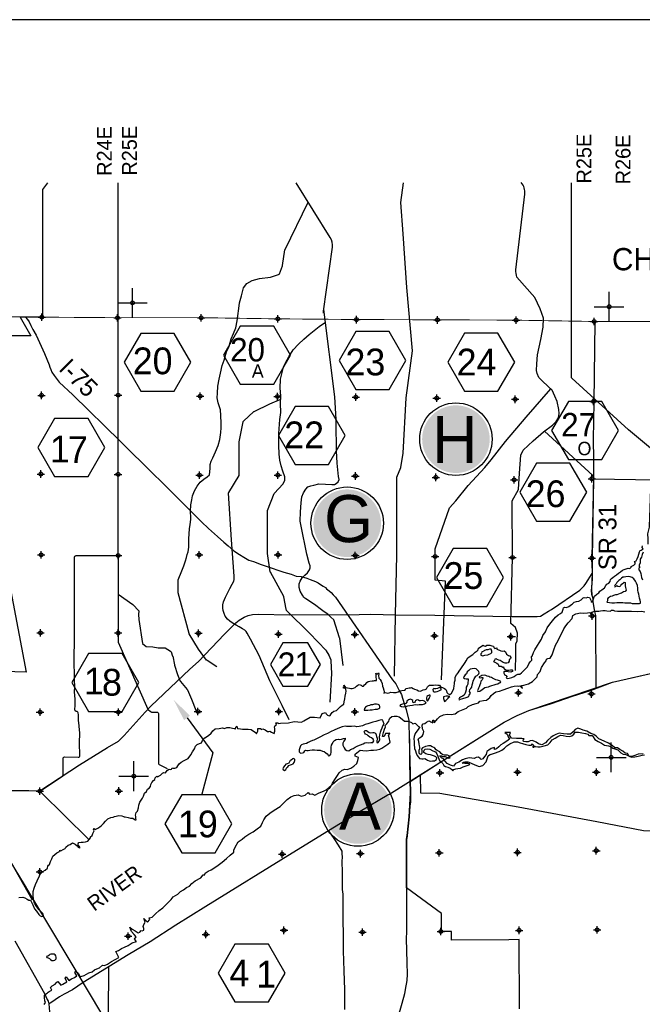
# Model space of a CAD drawing. Extents: x 132402 to 472304, y 650426 to 1824130.
# Tile 9 of 11: x 212779 to 254683, y 840068 to 906299. Entities that reach past the tile are written whole.
import ezdxf
from ezdxf.enums import TextEntityAlignment as Align

# ---------------------------------------------------------------- set-up
doc = ezdxf.new("R2010")
doc.units = 0
doc.header["$LTSCALE"] = 1800
doc.header["$PDMODE"] = 34
doc.header["$PDSIZE"] = 250
doc.linetypes.add('PHANTOM', pattern=[0])
doc.layers.get('0').update_dxf_attribs({"linetype": 'CONTINUOUS'})
for name, color, linetype in [('BORDER', 1, 'CONTINUOUS'), ('COUNTY', 15, 'PHANTOM'), ('HEX', 2, 'CONTINUOUS'), ('MAJROADS', 9, 'CONTINUOUS'), ('ONGOING', 13, 'CONTINUOUS'), ('PROPOSED', 12, 'CONTINUOUS'), ('SEC', 2, 'CONTINUOUS'), ('TEXT', 7, 'CONTINUOUS'), ('WATER', 4, 'CONTINUOUS'), ('WMPROJECTS', 7, 'CONTINUOUS'), ('WSHEDS', 3, 'CONTINUOUS')]:
    doc.layers.add(name, color=color, linetype=linetype)

# ---------------------------------------------------------------- blocks, each defined once
blk = doc.blocks.new('TICK')
at = {"color": 0}
for points in [[(500, 0), (500, 1000)], [(0, 500), (1000, 500)]]:
    blk.add_lwpolyline(points, dxfattribs=at)
blk.add_point((500, 500), dxfattribs=at)
blk = doc.blocks.new('CIRCLE')
at = {"color": 0, "const_width": 2275}
blk.add_lwpolyline([(-1193, 0, 1), (1082, 0, 1)], format="xyb", close=True, dxfattribs=at)
at = {"color": 0}
blk.add_circle((-55, 0), 2439, dxfattribs=at)

msp = doc.modelspace()

# ---------------------------------------------------------------- linework, layer by layer
at = {"layer": 'BORDER', "color": 0}
msp.add_lwpolyline([(135824, 708299), (412824, 708299), (412824, 906299), (135824, 906299)], close=True, dxfattribs=at)
at = {"layer": 'COUNTY', "color": 0, "const_width": 60}
msp.add_lwpolyline([(256329, 886000), (251194, 886003), (245934, 886091), (240641, 886112), (235204, 886133), (229902, 886179), (224751, 886258), (219114, 886255), (214022, 886292), (208887, 886354)], dxfattribs=at)
at = {"layer": 'HEX', "color": 0}
for p, q in [((224042, 859334), (225785, 856994)), ((225785, 856994), (225031, 854205))]:
    msp.add_line(p, q, dxfattribs=at)
for points in [[(227623, 885683), (226498, 883734), (227623, 881786), (229873, 881786), (230998, 883734), (229873, 885683)], [(220927, 885201), (219802, 883252), (220927, 881304), (223177, 881304), (224302, 883252), (223177, 885201)], [(235396, 885326), (234271, 883378), (235396, 881429), (237646, 881429), (238771, 883378), (237646, 885326)], [(242720, 885211), (241595, 883262), (242720, 881314), (244970, 881314), (246095, 883262), (244970, 885211)], [(231316, 880284), (230191, 878336), (231316, 876387), (233566, 876387), (234691, 878336), (233566, 880284)], [(249704, 880616), (248579, 878668), (249704, 876719), (251954, 876719), (253079, 878668), (251954, 880616)], [(215129, 879464), (214004, 877516), (215129, 875567), (217379, 875567), (218504, 877516), (217379, 879464)], [(247566, 876472), (246441, 874523), (247566, 872574), (249816, 872574), (250941, 874523), (249816, 876472)], [(241962, 870736), (240837, 868787), (241962, 866838), (244212, 866838), (245337, 868787), (244212, 870736)], [(230493, 864388), (229649, 862927), (230493, 861466), (232180, 861466), (233024, 862927), (232180, 864388)], [(217420, 863660), (216295, 861712), (217420, 859763), (219670, 859763), (220795, 861712), (219670, 863660)], [(223683, 854150), (222558, 852201), (223683, 850252), (225933, 850252), (227058, 852201), (225933, 854150)], [(227266, 844123), (226141, 842174), (227266, 840226), (229516, 840226), (230641, 842174), (229516, 844123)]]:
    msp.add_lwpolyline(points, close=True, dxfattribs=at)
msp.add_solid([(223842, 859185), (224243, 859483), (223147, 860537)], dxfattribs=at)
at = {"layer": 'MAJROADS', "color": 0}
for points in [[(213139, 886311), (213314, 886126), (213413, 885966), (213537, 885739), (213669, 885453), (213893, 885082), (214445, 883855), (214758, 883090), (214807, 882931), (214873, 882763), (214947, 882586), (215104, 882359), (215436, 881912), (216360, 881067), (219554, 877927), (221817, 875698), (222274, 875267), (225019, 872532), (225491, 872077), (226083, 871525), (226521, 871152), (226801, 870917), (227198, 870565), (227566, 870329), (227858, 870152), (228211, 869949), (228517, 869846), (229028, 869663), (229694, 869437), (230225, 869255), (230560, 869140), (231061, 868991), (231381, 868878), (231722, 868842), (232094, 868724), (232334, 868644), (232516, 868584), (232680, 868509), (232873, 868427), (233031, 868309), (233205, 868205), (233358, 868109), (233423, 868013), (233617, 867884), (233733, 867758), (233875, 867601), (234039, 867444), (237881, 861895), (238086, 861630), (238330, 861177), (238481, 860897), (238547, 860652), (238677, 860246), (238783, 859893), (238975, 859166), (238973, 858957), (239010, 857164), (239038, 856460), (239058, 855672), (239054, 855169), (239072, 854272), (239076, 853686), (239041, 853393), (238993, 852673), (238839, 851217), (238815, 851183), (238817, 850874), (238818, 850788), (238819, 850632), (238821, 850388), (238822, 850248), (238816, 844955), (238779, 844466), (238815, 843692), (238836, 842868), (238857, 842095), (238834, 841671), (238726, 841069), (238667, 840770), (238497, 840128), (237633, 837105)], [(251483, 885978), (251426, 880574), (251374, 878070), (251389, 876729), (251387, 875388), (251314, 870093), (251306, 869037), (251257, 867990), (251296, 867596), (251361, 867311), (251343, 867152), (251463, 866489), (251529, 866229), (251536, 866086), (251543, 865860), (251551, 861386)], [(256499, 875324), (254228, 875349), (251387, 875388)], [(211502, 854456), (213396, 854458), (214133, 854419), (216802, 856176), (217282, 856457), (218688, 857343), (219420, 857765), (219809, 858148), (221228, 859721), (221617, 860129), (224233, 862615), (224815, 863130), (226555, 864977), (227332, 865725), (227551, 865917), (227888, 866107), (228165, 866230), (228459, 866278), (228828, 866309), (230956, 866268), (235626, 866297), (236411, 866303), (238070, 866257), (240718, 866254), (245921, 866165), (247605, 866152), (247840, 866184), (248076, 866333), (248371, 866507), (248564, 866631), (250476, 867932), (250603, 868065), (250780, 868207), (250890, 868365), (251306, 869037)], [(204995, 866759), (205546, 865418), (205812, 865114), (207057, 863471), (208881, 860918), (209087, 860506), (209145, 860413), (209220, 860279), (209417, 859791), (210979, 855841), (211502, 854456), (211554, 853130), (211477, 851824), (211546, 850969), (211528, 850810), (211586, 850700), (211660, 850507), (212454, 849169), (213075, 848117), (213298, 847738), (214324, 846054), (216550, 842317), (218293, 839424)], [(237622, 854183), (245386, 859049), (246253, 859494), (247053, 859839), (252666, 861744), (272291, 866201)], [(239736, 855507), (239750, 854292), (241065, 854274), (246321, 853355), (251625, 852360), (254763, 851766), (256858, 851734), (259564, 851722), (260703, 851654)], [(237622, 854183), (235585, 852966), (233565, 851733), (231116, 850226), (225316, 846641), (223287, 845391), (221561, 844264), (220072, 843395), (217041, 841524), (216326, 841043), (215770, 840754), (215451, 840564), (214869, 840166), (214735, 840100)], [(233565, 851733), (233912, 851229), (234219, 850783), (234450, 850362), (234458, 850253), (234480, 849918), (234471, 849734), (234473, 848896), (234486, 848460), (234473, 847781), (234538, 847479), (234518, 847085), (234524, 846784), (234524, 845543), (234553, 844948), (234543, 843675), (234600, 842325), (234641, 841051), (234632, 840959), (234631, 839710)], [(212454, 844340), (214455, 840789), (214637, 840394), (214686, 840276), (214735, 840100), (214790, 839563)]]:
    msp.add_lwpolyline(points, dxfattribs=at)
at = {"layer": 'SEC', "color": 0}
for p in [(214271, 886282), (219364, 886246), (225001, 886249), (230152, 886170), (235454, 886124), (240890, 886102), (246184, 886082), (251444, 885994), (214243, 881031), (219402, 881036), (224922, 880980), (230132, 880960), (235409, 880914), (240845, 880834), (246121, 880763), (251398, 880625), (214197, 875737), (219398, 875717), (224876, 875662), (230161, 875658), (235371, 875604), (240790, 875515), (246058, 875352), (251294, 875424), (214225, 870309), (219410, 870264), (224855, 870309), (230165, 870297), (235367, 870251), (240744, 870197), (245946, 870118), (251281, 870088), (251302, 866189), (214180, 865049), (219406, 865045), (224817, 865024), (230203, 864961), (235329, 864949), (240690, 864861), (245841, 864799), (246348, 861013), (251266, 860944), (214150, 859722), (219419, 859718), (224780, 859764), (230225, 859759), (235334, 859739), (241065, 855637), (246285, 855685), (251589, 855681), (214138, 854403), (219457, 854415), (230437, 850174), (235707, 850204), (241019, 850250), (246281, 850289), (251586, 850402), (214133, 848983), (230568, 845045), (235855, 844924), (241116, 844963), (246395, 845043), (251649, 845082), (220085, 844658), (225305, 844772)]:
    msp.add_point(p, dxfattribs=at)
at = {"layer": 'TEXT', "color": 0}
msp.add_line((245841, 864799), (246141, 864799), dxfattribs=at)
at = {"layer": 'WATER', "color": 0}
for points in [[(233364, 859703), (233414, 859611), (233488, 859518), (233597, 859467), (233664, 859492), (233732, 859600), (233816, 859700), (233926, 859791), (234093, 859841), (234237, 859974), (234372, 860107), (234481, 860181), (234590, 860264), (234616, 860423), (234668, 860624), (234694, 860791), (234737, 860992), (234755, 861126), (234739, 861235), (234714, 861310), (234664, 861327), (234572, 861336), (234573, 861420), (234631, 861420), (234607, 861470), (234599, 861546), (234698, 861386), (234840, 861360), (234966, 861334), (235066, 861308), (235150, 861307), (235251, 861324), (235360, 861373), (235452, 861473), (235528, 861539), (235637, 861572), (235763, 861538), (235821, 861462), (235921, 861470), (235981, 861553), (236073, 861628), (236149, 861711), (236233, 861778), (236334, 861810), (236493, 861826), (236602, 861825), (236669, 861842), (236786, 861849), (236787, 861933), (236771, 862076), (236764, 862176), (236764, 862260), (236756, 862352), (236823, 862276), (236932, 862376), (236957, 862309), (236931, 862192), (236955, 862007), (237030, 861915), (237104, 861797), (237179, 861637), (237203, 861478), (237244, 861352), (237276, 861193), (237309, 861084), (237292, 860992), (237409, 861033), (237501, 860990), (237644, 861015), (237753, 861064), (237937, 861046), (238121, 861053), (238255, 861086), (238365, 861152), (238499, 861185), (238675, 861209), (238734, 861234), (238776, 861309), (238893, 861333), (238994, 861349), (239086, 861348), (239145, 861373), (239253, 861314), (239362, 861271), (239504, 861220), (239612, 861161), (239755, 861143), (239855, 861176), (239939, 861226), (240065, 861233), (240158, 861291), (240226, 861425), (240293, 861483), (240369, 861541), (240494, 861532), (240620, 861539), (240771, 861547), (240913, 861537), (241038, 861528), (241096, 861427), (241230, 861376), (241372, 861317), (241464, 861241), (241497, 861148), (241538, 861039), (241613, 860963), (241729, 860904), (241847, 860995), (241932, 861145), (241992, 861313), (242018, 861497), (242036, 861622), (242036, 861748), (242087, 861865), (242096, 861940), (242089, 862082), (242182, 862232), (242292, 862357), (242368, 862482), (242478, 862641), (242554, 862774), (242664, 862916), (242765, 863066), (242833, 863183), (242935, 863366), (243095, 863483), (243271, 863599), (243440, 863757), (243574, 863839), (243642, 863914), (243651, 864032), (243760, 864098), (243853, 864156), (243971, 864222), (244037, 864171), (244129, 864154), (244213, 864220), (244414, 864219), (244556, 864185), (244665, 864167), (244690, 864058), (244748, 863999), (244823, 864032), (244899, 864057), (244898, 863956), (245015, 863905), (245074, 863880), (245166, 863846), (245241, 863812), (245375, 863853), (245467, 863768), (245533, 863626), (245599, 863566), (245666, 863533), (245775, 863498), (245824, 863389), (245807, 863314), (245723, 863256), (245714, 863147), (245646, 863047), (245554, 863006), (245462, 863023), (245328, 863066), (245253, 863100), (245186, 863150), (245119, 863184), (245019, 863227), (244910, 863261), (244861, 863303), (244768, 863287), (244726, 863195), (244675, 863137), (244767, 863086), (244884, 863018), (244984, 862951), (245008, 862884), (245025, 862817), (245184, 862816), (245292, 862756), (245334, 862764), (245351, 862697), (245400, 862605), (245475, 862579), (245551, 862553), (245693, 862544), (245802, 862560), (245869, 862560), (245919, 862568), (245978, 862526), (245935, 862450), (245826, 862409), (245659, 862436), (245567, 862453), (245449, 862445), (245382, 862454), (245357, 862429), (245365, 862345), (245415, 862261), (245473, 862202), (245531, 862177), (245581, 862126), (245548, 862085), (245522, 862034), (245614, 861992), (245731, 862000), (245891, 862040), (246050, 862123), (246168, 862198), (246302, 862272), (246436, 862280), (246554, 862363), (246664, 862471), (246832, 862629), (246959, 862779), (247052, 862979), (247137, 863096), (247247, 863221), (247215, 863455), (247265, 863497), (247351, 863731), (247452, 863914), (247638, 864198), (247732, 864381), (247892, 864632), (247978, 864866), (248164, 865124), (248274, 865399), (248452, 865641), (248629, 865866), (248840, 866116), (249025, 866265), (249185, 866357), (249286, 866440), (249346, 866640), (249372, 866741), (249464, 866782), (249581, 866756), (249741, 866830), (249918, 866955), (249977, 867013), (250086, 867121), (250254, 867153), (250413, 867177), (250573, 867269), (250657, 867360), (250699, 867418), (250767, 867426), (250900, 867417), (251018, 867458), (251127, 867424), (251209, 867256), (251242, 867164), (251317, 867121), (251377, 867230), (251402, 867338), (251471, 867514), (251622, 867647), (251757, 867755), (251816, 867863), (251959, 867938), (252127, 868079), (252221, 868237), (252288, 868337), (252431, 868404), (252516, 868512), (252550, 868646), (252617, 868704), (252710, 868770), (252819, 868878), (252937, 868953), (253072, 869069), (253215, 869152), (253350, 869268), (253467, 869309), (253593, 869367), (253736, 869400), (253836, 869382), (253929, 869474), (253937, 869516), (254021, 869557), (254114, 869598), (254207, 869698), (254207, 869790), (254149, 869858), (254275, 869899), (254343, 870024), (254403, 870199), (254445, 870358), (254488, 870509), (254531, 870584), (254615, 870617), (254674, 870658), (254733, 870716), (254674, 870800), (254700, 870918)], [(254739, 870473), (254663, 870332), (254620, 870156), (254535, 870014), (254543, 869872), (254534, 869755), (254482, 869613), (254465, 869521), (254515, 869453), (254456, 869395), (254438, 869286), (254530, 869185), (254579, 869051), (254603, 868917), (254628, 868774), (254685, 868631)], [(254750, 856922), (254398, 856891), (254188, 856800), (253987, 856742), (253803, 856744), (253695, 856945), (253519, 856971), (253361, 857089), (253177, 857199), (253011, 857317), (252826, 857327), (252643, 857487), (252401, 857631), (252117, 857758), (251758, 857927), (251575, 858104), (251416, 858214), (251207, 858290), (250957, 858442), (250698, 858502), (250547, 858579), (250347, 858647), (250162, 858556), (250036, 858389), (249850, 858239), (249616, 858232), (249382, 858259), (249089, 858302), (248871, 858211), (248694, 858128), (248518, 858004), (248307, 857812), (248164, 857646), (247921, 857513), (247703, 857581), (247536, 857699), (247286, 857818), (247143, 857794), (246992, 857728), (246842, 857720), (246691, 857754), (246666, 857838), (246742, 857930), (246583, 857939), (246433, 857957), (246223, 857958), (245880, 857977), (245739, 858170), (245807, 858354), (245430, 858356), (245588, 858238), (245679, 858011), (245746, 857902), (245561, 857777), (245317, 857603), (245166, 857520), (245023, 857387), (244871, 857254), (244729, 857213), (244729, 857347), (244520, 857272), (244360, 857173), (244217, 857073), (244166, 856881), (244073, 856747), (243946, 856580), (243829, 856531), (243779, 856607), (243662, 856699), (243503, 856675), (243369, 856609), (243210, 856635), (243026, 856653), (242766, 856587), (242581, 856521), (242329, 856363), (242119, 856256), (241984, 856097), (241767, 856149), (241541, 856276), (241383, 856436), (241292, 856578), (241200, 856629), (241084, 856739), (241050, 856789), (241172, 856778), (241239, 856744), (241348, 856735), (241423, 856726), (241515, 856700), (241557, 856666), (241648, 856615), (241758, 856640), (241724, 856699), (241675, 856774), (241566, 856817), (241432, 856818), (241348, 856835), (241248, 856853), (241140, 856937), (241057, 857055), (240965, 857106), (240873, 857148), (240798, 857191), (240723, 857292), (240648, 857334), (240531, 857377), (240431, 857444), (240364, 857445), (240289, 857445), (240197, 857421), (240088, 857405), (239894, 857323), (239827, 857231), (239843, 857139), (239834, 857038), (239834, 856988), (239825, 856921), (239766, 856879), (239682, 856914), (239658, 856989), (239658, 857064), (239676, 857165), (239718, 857265), (239719, 857357), (239686, 857450), (239665, 857592), (239640, 857735), (239591, 857911), (239692, 857994), (239869, 858102), (239945, 858219), (239971, 858428), (239896, 858604), (239856, 858839), (239923, 858931), (240041, 858955), (240167, 859055), (240310, 859138), (240385, 859121), (240452, 859078), (240577, 859011), (240595, 859170), (240645, 859178), (240677, 859002), (240804, 859160), (240888, 859269), (241057, 859418), (241292, 859543), (241552, 859591), (241819, 859573), (242087, 859597), (242298, 859772), (242625, 859904), (242843, 859978), (242970, 860111), (243247, 860235), (243490, 860292), (243649, 860342), (243750, 860450), (244002, 860507), (244194, 860523), (244413, 860706), (244514, 860831), (244657, 860981), (244834, 861089), (245077, 861138), (245320, 861229), (245622, 861336), (245874, 861426), (246059, 861476), (246251, 861500), (246368, 861457), (246435, 861499), (246610, 861322), (246553, 861515), (246704, 861539), (247022, 861629), (247283, 861779), (247603, 862087), (247629, 862254), (247806, 862454), (247908, 862721), (248102, 863030), (248212, 863180), (248237, 863289), (248330, 863322), (248480, 863346), (248607, 863580), (248726, 863914), (248845, 864223), (249023, 864549), (249150, 864825), (249286, 865075), (249404, 865326), (249531, 865534), (249683, 865726), (249961, 866009), (250012, 866218), (250205, 866334), (250532, 866400), (250758, 866373), (251001, 866405), (251152, 866421), (251227, 866337), (251311, 866454), (251462, 866512), (251596, 866511), (251764, 866510), (251873, 866526), (252015, 866567), (252174, 866566), (252291, 866540), (252551, 866522), (252618, 866581), (252719, 866580), (252810, 866529), (253020, 866511), (253237, 866510), (253430, 866509), (253648, 866508), (253949, 866506), (254351, 866487), (254636, 866502), (254862, 866476)], [(230328, 858978), (230864, 859001), (231242, 859085), (231745, 859043), (231913, 859127), (232333, 859379), (232627, 859379), (233005, 859337), (233131, 859631), (233364, 859703)], [(214422, 840056), (214506, 840181), (214474, 840307), (214441, 840533), (214459, 840684), (214510, 840751), (214636, 840808), (214686, 840884), (214770, 840933), (214938, 841024), (214864, 841209), (214965, 841301), (215175, 841417), (215284, 841567), (215343, 841608), (215551, 841348), (215677, 841431), (215946, 841588), (215839, 841823), (215898, 841915), (216097, 841671), (216265, 841779), (216467, 841862), (216618, 841978), (216485, 842205), (216553, 842297), (216736, 842137), (216827, 841935), (216903, 841935), (217121, 842017), (217432, 842191), (217650, 842249), (217818, 842390), (217961, 842456), (218162, 842531), (218355, 842705), (218489, 842671), (218682, 842779), (218968, 842953), (219447, 843227), (219372, 843395), (219248, 843613), (219433, 843687), (219634, 843812), (219844, 843920), (220088, 844019), (220357, 844193), (220642, 844300), (220517, 844443), (220619, 844610), (220485, 844762), (220302, 844972), (220203, 845257), (220353, 845123), (220554, 845004), (220762, 844886), (220855, 844919), (220964, 845035), (221023, 845018), (221132, 845060), (221132, 845160), (221091, 845311), (221142, 845436), (221235, 845595), (221177, 845729), (221136, 845847), (221386, 845602), (221546, 845777), (221488, 845878), (221689, 845936), (221917, 846144), (222169, 846368), (222413, 846551), (222665, 846801), (222977, 847118), (223112, 847301), (223431, 847484), (223608, 847667), (223801, 847766), (224003, 847933), (224213, 848007), (224365, 848190), (224592, 848365), (224961, 848580), (225130, 848772), (225239, 848771), (225273, 848897), (225475, 849030), (225676, 849112), (225903, 849270), (226147, 849419), (226407, 849636), (226702, 849869), (226946, 850110), (227198, 850301), (227199, 850427), (227292, 850636), (227478, 850986), (227747, 851169), (227941, 851335), (228193, 851510), (228487, 851676), (228773, 851875), (229008, 852058), (229127, 852300), (229220, 852484), (229364, 852717), (229616, 852934), (229910, 853116), (230305, 853374), (230524, 853590), (230777, 853848), (231029, 854031), (231255, 854122), (231532, 854154), (231716, 854078), (231992, 854135), (232203, 854326), (232286, 854209), (232462, 854233), (232654, 854139), (232889, 854264), (233057, 854338), (233216, 854404), (233401, 854495), (233553, 854637), (233636, 854595), (233720, 854711), (233830, 854937), (234025, 855254), (234177, 855454), (234287, 855646), (234489, 855829), (234673, 855895), (234815, 855861), (235067, 855943), (235277, 856076), (235462, 856267), (235547, 856476), (235573, 856677), (235465, 856720), (235348, 856762), (235357, 856904), (235702, 857154), (235877, 857136), (236129, 857118), (236413, 857158), (236598, 857157), (236816, 857189), (237008, 857230), (237151, 857296), (237361, 857438), (237563, 857570), (237706, 857704), (237657, 858005), (237608, 858156), (237693, 858315), (237617, 858274), (237408, 858275), (237315, 858074), (237197, 858075), (237274, 858351), (237326, 858568), (237410, 858727), (237386, 858827), (237478, 858936), (237613, 859111), (237639, 859195), (237698, 859320), (237824, 859428), (237992, 859452), (238151, 859460), (238327, 859400), (238518, 859257), (238685, 859105), (238794, 859121), (238953, 859103), (239145, 859035), (239237, 858934), (239396, 858975), (239504, 858858), (239621, 858756), (239705, 858723), (239603, 858547), (239502, 858431), (239392, 858289), (239324, 858088), (239307, 857921), (239322, 857745), (239338, 857577), (239362, 857276), (239411, 857116), (239456, 856964), (239522, 856797), (239622, 856696), (239689, 856604), (239847, 856577), (239931, 856577), (240040, 856593), (240149, 856533), (240224, 856491), (240349, 856440), (240424, 856414), (240559, 856455), (240701, 856454), (240835, 856529), (240845, 856638), (240786, 856713), (240686, 856764), (240553, 856799), (240427, 856841), (240268, 856868), (240110, 856927), (239984, 857004), (239968, 857104), (240011, 857171), (240078, 857237), (240229, 857245), (240388, 857227), (240588, 857125), (240772, 857057), (240863, 856914), (240912, 856754), (240978, 856570), (241036, 856460), (241144, 856376), (241252, 856266), (241335, 856132), (241444, 856072), (241598, 856022), (241757, 855948), (241874, 855863), (241924, 855771), (241991, 855871), (242126, 855912), (242276, 855937), (242436, 855944), (242629, 856035), (242822, 856109), (243031, 856167), (243065, 856225), (242931, 856260), (242739, 856277), (242563, 856278), (242656, 856362), (242748, 856369), (242932, 856368), (243116, 856317), (243199, 856266), (243358, 856199), (243517, 856122), (243701, 856063), (243952, 856137), (244163, 856378), (244231, 856579), (244308, 856788), (244474, 856891), (244476, 856879), (244744, 856970), (245046, 857068), (245222, 857160), (245399, 857293), (245576, 857459), (245769, 857600), (246063, 857716), (246289, 857715), (246473, 857655), (246615, 857604), (246841, 857544), (247050, 857501), (247217, 857509), (247251, 857600), (247326, 857533), (247309, 857374), (247409, 857374), (247435, 857465), (247476, 857415), (247652, 857397), (247819, 857388), (248088, 857445), (248322, 857511), (248491, 857686), (248626, 857852), (248811, 857977), (248987, 858093), (249172, 858176), (249364, 858141), (249557, 858115), (249774, 858089), (249942, 858138), (250068, 858246), (250161, 858371), (250395, 858370), (250613, 858335), (250856, 858292), (251014, 858233), (251089, 858157), (251307, 858156), (251382, 858055), (251481, 857878), (251715, 857743), (251940, 857625), (252149, 857498), (252400, 857463), (252592, 857395), (252701, 857294), (252826, 857251), (253035, 857183), (253226, 856973), (253385, 856897), (253569, 856870), (253711, 856803), (253836, 856735), (253987, 856684), (254179, 856708), (254414, 856757), (254666, 856831), (254833, 856847)], [(212731, 847261), (212983, 847268), (213133, 847225), (213283, 847132), (213392, 847073), (213517, 847063), (213657, 846753), (213773, 846492), (213914, 846332), (214072, 846105), (214163, 846012), (214280, 845978), (214373, 846011), (214340, 846179), (214224, 846288), (214082, 846423), (213933, 846625), (213784, 846861), (213719, 847129), (213695, 847422), (213688, 847649), (213749, 847883), (213834, 848117), (213945, 848384), (214106, 848718), (214148, 848826), (214342, 849009), (214494, 849100), (214654, 849233), (214680, 849350), (214714, 849425), (214781, 849475), (214857, 849667), (214934, 849851), (215002, 850043), (215288, 850251), (215465, 850358), (215482, 850434), (215549, 850383), (215709, 850482), (215835, 850540), (215877, 850632), (216037, 850765), (216171, 850823), (216340, 850922), (216515, 850846), (216640, 850736), (216715, 850643), (216798, 850584), (216857, 850617), (216774, 850710), (216707, 850786), (216699, 850836), (216708, 850895), (216759, 850953), (216918, 850969), (217052, 850968), (217211, 850992), (217362, 851041), (217463, 851149), (217548, 851266), (217540, 851341), (217658, 851424), (217692, 851550), (217743, 851641), (217802, 851733), (217753, 851834), (217795, 851884), (217870, 851816), (218029, 851907), (218172, 852007), (218282, 852090), (218417, 852240), (218560, 852381), (218720, 852539), (218905, 852630), (219081, 852663), (219169, 852705), (219274, 852728), (219442, 852761), (219660, 852742), (219768, 852700), (219801, 852675), (219877, 852682), (220086, 852631), (220228, 852588), (220353, 852579), (220404, 852587), (220479, 852528), (220562, 852485), (220629, 852485), (220605, 852577), (220589, 852711), (220573, 852795), (220590, 852879), (220616, 852979), (220700, 853062), (220777, 853279), (220803, 853472), (220855, 853672), (221049, 853939), (221117, 854064), (221169, 854265), (221312, 854390), (221388, 854532), (221497, 854598), (221574, 854715), (221616, 854857), (221667, 854982), (221786, 855123), (221870, 855190), (221896, 855307), (222014, 855407), (222064, 855373), (222249, 855489), (222400, 855613), (222476, 855663), (222601, 855646), (222627, 855712), (222728, 855812), (222837, 855879), (222929, 855861), (222997, 855886), (223031, 855969), (223097, 855944), (223223, 855951), (223357, 855992), (223425, 856101), (223510, 856243), (223653, 856351), (223846, 856458), (224115, 856607), (224293, 856857), (224403, 857041), (224538, 857257), (224623, 857441), (224716, 857549), (224875, 857607), (225010, 857665), (225094, 857806), (225230, 857990), (225482, 858156), (225667, 858314), (225777, 858455), (225945, 858596), (226197, 858628), (226423, 858669), (226565, 858626), (226716, 858683), (226917, 858682), (227101, 858647), (227227, 858613), (227268, 858588), (227310, 858596), (227336, 858713), (227395, 858771), (227436, 858612), (227637, 858594), (227771, 858584), (227980, 858566), (228148, 858582), (228357, 858564), (228657, 858361), (228723, 858260), (228808, 858444), (228818, 858611), (228893, 858627), (229011, 858618), (229035, 858559), (229144, 858592), (229295, 858541), (229453, 858414), (229545, 858414), (229612, 858430), (229721, 858370), (229821, 858328), (229913, 858294), (229947, 858444), (229948, 858612), (229932, 858704), (229983, 858821), (230068, 858896), (230026, 858997), (230160, 859012), (230194, 858962), (230328, 858978)]]:
    msp.add_lwpolyline(points, dxfattribs=at)
for points in [[(253366, 868796), (253290, 868722), (253172, 868630), (253096, 868572), (253046, 868514), (252978, 868447), (252919, 868356), (252851, 868289), (252801, 868206), (252834, 868155), (252918, 868196), (252960, 868230), (253043, 868204), (253119, 868170), (253228, 868211), (253270, 868303), (253355, 868378), (253413, 868419), (253456, 868461), (253523, 868444), (253522, 868326), (253538, 868209), (253562, 868100), (253578, 868008), (253586, 867932), (253535, 867840), (253426, 867824), (253350, 867775), (253275, 867725), (253199, 867692), (253082, 867659), (252972, 867610), (252872, 867602), (252738, 867570), (252653, 867520), (252544, 867496), (252477, 867454), (252385, 867404), (252342, 867338), (252342, 867246), (252341, 867204), (252291, 867129), (252466, 867094), (252634, 867076), (252801, 867083), (252961, 867107), (253162, 867106), (253363, 867105), (253496, 867079), (253656, 867077), (253823, 867076), (253898, 867076), (253999, 867033), (254107, 867032), (254241, 867032), (254384, 867031), (254484, 867030), (254552, 867055), (254560, 867138), (254536, 867264), (254487, 867390), (254463, 867524), (254447, 867658), (254414, 867793), (254390, 867918), (254391, 868069), (254350, 868245), (254301, 868396), (254218, 868531), (254119, 868682), (254011, 868775), (253869, 868826), (253735, 868853), (253575, 868829), (253466, 868796)], [(244027, 863852), (243993, 863810), (243892, 863778), (243850, 863694), (243816, 863636), (243824, 863560), (243949, 863518), (244092, 863559), (244276, 863582), (244385, 863615), (244478, 863656), (244545, 863740), (244546, 863832), (244538, 863899), (244505, 863966), (244396, 863958), (244278, 863917), (244169, 863901)], [(242439, 860722), (242388, 860681), (242346, 860647), (242338, 860597), (242346, 860547), (242455, 860588), (242597, 860646), (242824, 860711), (243017, 860768), (243034, 860861), (243111, 861002), (243061, 861120), (243071, 861237), (243147, 861320), (243206, 861404), (243232, 861563), (243275, 861696), (243301, 861813), (243360, 861955), (243419, 862030), (243487, 862130), (243571, 862180), (243622, 862222), (243689, 862297), (243698, 862364), (243674, 862447), (243582, 862540), (243507, 862624), (243382, 862650), (243239, 862643), (243097, 862611), (243004, 862527), (242903, 862436), (242843, 862294), (242751, 862228), (242717, 862161), (242674, 862086), (242657, 862019), (242707, 861977), (242824, 861968), (242958, 861967), (242957, 861833), (242948, 861741), (242947, 861598), (242888, 861523), (242837, 861390), (242836, 861230), (242785, 861063), (242734, 860963), (242683, 860863), (242590, 860797), (242498, 860747)], [(243915, 862178), (243881, 862178), (243805, 862145), (243713, 862104), (243713, 862079), (243780, 862036), (243863, 862052), (243947, 862044), (243947, 861985), (243904, 861885), (243820, 861802), (243785, 861659), (243743, 861551), (243708, 861417), (243666, 861325), (243632, 861275), (243598, 861183), (243614, 861116), (243757, 861132), (243908, 861240), (244077, 861381), (244194, 861405), (244328, 861430), (244429, 861479), (244563, 861503), (244723, 861561), (244840, 861594), (244949, 861626), (245050, 861684), (245134, 861725), (245160, 861776), (245068, 861835), (244926, 861861), (244826, 861887), (244734, 861938), (244600, 861997), (244525, 862056), (244425, 862074), (244358, 862124), (244249, 862150), (244157, 862176), (244082, 862210)], [(241061, 861385), (240994, 861360), (240893, 861311), (240784, 861278), (240726, 861287), (240651, 861312), (240591, 861246), (240599, 861137), (240657, 861078), (240758, 861094), (240867, 861110), (240993, 861151), (241077, 861201), (241153, 861225), (241145, 861301), (241111, 861343)], [(240125, 860344), (240083, 860403), (240025, 860454), (239950, 860488), (239866, 860497), (239757, 860473), (239698, 860481), (239632, 860515), (239573, 860541), (239481, 860516), (239422, 860475), (239388, 860433), (239354, 860367), (239254, 860342), (239246, 860426), (239229, 860493), (239171, 860544), (239079, 860586), (238953, 860554), (238844, 860462), (238827, 860387), (238768, 860304), (238658, 860279), (238533, 860255), (238415, 860222), (238356, 860172), (238465, 860105), (238632, 860087), (238775, 860111), (238900, 860152), (239043, 860168), (239211, 860192), (239404, 860224), (239537, 860206), (239663, 860239), (239781, 860246), (239889, 860246), (240032, 860278), (240091, 860328)], [(240226, 860453), (240268, 860536), (240344, 860636), (240362, 860703), (240404, 860795), (240413, 860853), (240346, 860862), (240245, 860821), (240186, 860771), (240160, 860679), (240151, 860587), (240176, 860495)], [(241719, 860769), (241627, 860803), (241493, 860804), (241384, 860780), (241308, 860747), (241308, 860629), (241332, 860579), (241349, 860512), (241373, 860445), (241466, 860511), (241508, 860553), (241567, 860619), (241626, 860661), (241652, 860728)], [(236369, 859868), (236511, 859867), (236704, 859916), (236855, 859931), (236948, 859964), (237007, 860006), (237024, 860081), (237000, 860190), (236908, 860241), (236799, 860267), (236648, 860251), (236531, 860218), (236422, 860211), (236313, 860178), (236212, 860137), (236119, 860096), (236052, 860054), (235976, 859963), (235967, 859854), (236101, 859861), (236202, 859852)], [(232485, 857809), (232326, 857743), (232200, 857685), (232091, 857619), (231965, 857595), (231856, 857570), (231755, 857529), (231679, 857446), (231636, 857312), (231593, 857187), (231593, 857061), (231676, 856960), (231810, 856976), (231902, 857017), (231944, 857076), (231953, 857117), (232012, 857167), (232096, 857133), (232188, 857133), (232305, 857157), (232464, 857189), (232615, 857188), (232808, 857153), (233000, 857161), (233159, 857092), (233276, 857066), (233384, 856982), (233476, 856923), (233534, 856830), (233567, 856771), (233659, 856796), (233727, 856896), (233753, 857030), (233746, 857197), (233747, 857356), (233773, 857499), (233824, 857616), (233875, 857732), (233960, 857807), (234077, 857882), (234237, 857914), (234312, 857880), (234429, 857904), (234580, 857954), (234681, 857961), (234680, 857894), (234604, 857769), (234536, 857636), (234535, 857502), (234609, 857309), (234684, 857216), (234792, 857131), (234926, 857114), (235053, 857197), (235221, 857279), (235347, 857371), (235532, 857445), (235708, 857519), (235893, 857593), (236019, 857667), (236145, 857683), (236262, 857666), (236404, 857682), (236547, 857689), (236606, 857781), (236573, 857898), (236457, 857999), (236340, 858034), (236232, 858127), (236157, 858194), (236056, 858237), (236007, 858312), (235974, 858396), (235999, 858480), (236125, 858496), (236200, 858412), (236309, 858361), (236409, 858335), (236543, 858351), (236610, 858359), (236727, 858307), (236760, 858190), (236801, 858072), (236842, 857980), (236858, 857896), (236816, 857813), (236815, 857729), (236848, 857653), (236915, 857670), (236975, 857778), (237017, 857887), (237001, 858038), (237011, 858197), (237054, 858372), (237097, 858514), (237165, 858665), (237224, 858790), (237301, 858923), (237243, 859083), (237210, 859184), (237135, 859209), (236950, 859152), (236749, 859095), (236556, 859037), (236422, 859005), (236212, 858931), (236036, 858890), (235851, 858799), (235624, 858751), (235465, 858735), (235323, 858778), (235105, 858754), (234921, 858755), (234779, 858756), (234678, 858782), (234477, 858742), (234200, 858618), (233948, 858519), (233738, 858420), (233485, 858288), (233267, 858189), (232973, 858032), (232721, 857908), (232578, 857833)], [(231185, 856252), (231261, 856343), (231287, 856460), (231287, 856544), (231238, 856595), (231170, 856578), (231061, 856495), (230994, 856462), (230935, 856387), (230884, 856296), (230791, 856246), (230699, 856213), (230631, 856122), (230530, 856022), (230479, 855913), (230520, 855846), (230604, 855795), (230688, 855870), (230764, 855995), (230823, 856045), (230899, 856136), (231000, 856169), (231076, 856194)], [(215091, 843439), (214982, 843431), (214882, 843432), (214815, 843416), (214739, 843358), (214680, 843308), (214588, 843275), (214604, 843216), (214704, 843190), (214796, 843156), (214863, 843072), (214946, 843004), (215063, 843012), (215147, 843028), (215206, 843095), (215240, 843136), (215241, 843245), (215208, 843329), (215158, 843388)]]:
    msp.add_lwpolyline(points, close=True, dxfattribs=at)
at = {"layer": 'WSHEDS', "color": 0}
for points in [[(214652, 895321), (214326, 894885), (214326, 886285), (212808, 886285), (213541, 885029), (208908, 885029), (213205, 862418), (210934, 862468)], [(237994, 862141), (238070, 866257), (238159, 870287), (238158, 872524), (238172, 875532), (238429, 876187), (238588, 877137), (238786, 880856), (239221, 884021), (238825, 888294), (238588, 891895), (238429, 893992), (238619, 895321)], [(241160, 861904), (241442, 868536), (240744, 868597), (240744, 870197), (240744, 870705), (241712, 873457), (242137, 873932), (242963, 874975), (244086, 876186), (244516, 876686), (245481, 877934), (246862, 879566), (248517, 881464)], [(241840, 856824), (245386, 859049), (246253, 859494), (247053, 859839), (248574, 860303), (249995, 860802), (251206, 861185), (252666, 861744), (259869, 863380)], [(239052, 855065), (241065, 856323)], [(212454, 849169), (213621, 847106)]]:
    msp.add_lwpolyline(points, dxfattribs=at)
for points in [[(217420, 851181), (214225, 854317, -0.47529), (214240, 854471), (215652, 855419, 0.25004), (215697, 855502), (215697, 856604, -0.419534), (215798, 856704), (216726, 856687, 0.423887), (216828, 856789), (216815, 857672, -0.005905), (216815, 857675), (216820, 858291, 0.021806), (216820, 858300), (216782, 858788, 0.007717), (216781, 858791), (216738, 859185, -0.027317), (216738, 859196), (216738, 859536, 0.030518), (216737, 859548), (216722, 859669, 0.336805), (216638, 859755), (216571, 859765, -0.394323), (216486, 859872), (216512, 860196, 0.025162), (216513, 860206), (216505, 860591, 0.014661), (216505, 860597), (216467, 861081, -0.034296), (216467, 861095), (216487, 861435, 0.021713), (216487, 861444), (216474, 861900, 0.002099), (216474, 861900), (216461, 862253, -0.006138), (216461, 862256), (216452, 863005, -0.005346), (216452, 863007), (216470, 864929, 0.002364), (216470, 864930), (216470, 870153, -0.413056), (216570, 870253), (219310, 870263, 0.413056), (219410, 870363), (219410, 895321)], [(233226, 886554, -0.032738), (233235, 886685), (233823, 890988, 0.175895), (233679, 891655), (231376, 895321, -0.423118)], [(246157, 862532), (246162, 863596), (246162, 864315), (246268, 864512), (246277, 865035), (246154, 865411), (245835, 865689), (245946, 870118), (245924, 873935), (246350, 874686), (246422, 875791), (246500, 877003), (246671, 877338), (247335, 877962), (248040, 878573), (248629, 879018), (248887, 879280), (249043, 879523), (249095, 879799), (249062, 880089), (248959, 880609), (248793, 880976), (248612, 881374), (248355, 881617), (247933, 882013), (247710, 882230), (247610, 882502), (247554, 882698), (247576, 883152), (247622, 883765), (247845, 884779), (248003, 885611), (248042, 886211), (247801, 886847), (247455, 887612), (246246, 888991, -0.125433), (246180, 889481), (246775, 894573, 0.21089), (246537, 895345)], [(255069, 871022), (255069, 871421, 0.007574), (255069, 871424), (255061, 871680, -0.064219), (255063, 871705), (255167, 872158, 0.047868), (255170, 872176), (255281, 875363, 0.008727), (255281, 875367), (255281, 877400, 0.223288), (255245, 877477), (253751, 878715, -0.011439), (253748, 878718), (249941, 882179, -0.211309), (249908, 882253), (249908, 895321)], [(226050, 862772, -0.027671), (226041, 862777), (225388, 863199, -0.090613), (225362, 863224), (224821, 863958, -0.020846), (224816, 863965), (224193, 864978, -0.071776), (224182, 865004), (223438, 867743), (223449, 868619), (223700, 869219), (223825, 869565), (223929, 869893), (224003, 870127), (224060, 870315), (224125, 870514), (224164, 870821), (224167, 871080), (224170, 871386), (224176, 871725), (224202, 872054), (224242, 872343), (224292, 872684), (224289, 872791), (224279, 873242), (224289, 873671), (224356, 873995), (224420, 874274), (224540, 874597), (224718, 874920), (224931, 875192), (225180, 875382), (225393, 875558), (225546, 875686), (225585, 875875), (225591, 876142), (225589, 876374), (225668, 876603), (225778, 876820), (225961, 877223), (226140, 877649), (226256, 878051), (226319, 878523), (226339, 878846), (226345, 879149), (226311, 879681), (226289, 880050), (226141, 880537), (226063, 880872), (226085, 881170), (226115, 881653), (226199, 882119), (226297, 882521), (226408, 883029), (226531, 883396), (226688, 883966), (226869, 884333), (227018, 884842), (227180, 885191), (227326, 885580), (227412, 886053), (227461, 886383), (227539, 886881), (227581, 887250), (227705, 887715), (227853, 888272), (228076, 888565), (228415, 888757), (228930, 888895), (229656, 888970), (230195, 889150, 0.220613), (230256, 889208), (230472, 889747, 0.058423), (230478, 889770), (230633, 890811, -0.077302), (230642, 890841), (232197, 894014)], [(234552, 862853), (234316, 864704, 0.0463), (234312, 864722), (233923, 865927), (233720, 866108), (233515, 866312), (233263, 866478), (232996, 866681), (232705, 866900), (232355, 867135), (232028, 867349), (231899, 867441), (231804, 867599), (231656, 867851), (231585, 868114), (231597, 868343), (231647, 868542), (231794, 868762), (231965, 868943), (232158, 869096), (232293, 869286), (232337, 869427), (232318, 869571), (232272, 869740), (232103, 870354), (232000, 870919), (231839, 871681), (231659, 872567), (231669, 873205), (231726, 873801), (231774, 874209), (231882, 874466), (232030, 874721), (232179, 874866), (232369, 874950), (232573, 874991), (232907, 875070), (233350, 875048), (233785, 875034), (233961, 875023), (234083, 875097), (234221, 875203), (234271, 875369), (234236, 875574), (234149, 876476), (234095, 877303), (234110, 877980), (234083, 878498), (234084, 879257), (234070, 879401), (233998, 880938), (233251, 886798)], [(233681, 860400), (233791, 862310), (233791, 862310), (233791, 862310), (233740, 863183, 0.075759), (233733, 863213), (233613, 863532, 0.043767), (233605, 863548), (233427, 863848, 0.05889), (233413, 863867), (232281, 865031, 0.00527), (232279, 865033), (230754, 866538, -0.121237), (230729, 866579), (230711, 866635, -0.032453), (230708, 866647), (230559, 867467, 0.080463), (230548, 867497), (229654, 869129, -0.086721), (229643, 869162), (229449, 870403, -0.038769), (229448, 870418), (229448, 873240, -0.095415), (229455, 873277), (229916, 874428), (230505, 875068), (230628, 875329), (230617, 875553), (230495, 875927), (230374, 876278), (230288, 876676), (230246, 877083), (230227, 877675), (230222, 878471), (230284, 879399), (230347, 879866), (230341, 880490), (230362, 881000), (230320, 881520), (230342, 882115), (230415, 882485), (230539, 882917), (230665, 883215), (230894, 883616), (231191, 884082), (231549, 884477), (231895, 884807), (232265, 885132), (232593, 885399), (232940, 885659), (233358, 885957)], [(230912, 859213), (230437, 860163), (229608, 861821, -0.016803), (229605, 861828), (228896, 863521, 0.023846), (228892, 863530), (228304, 864627), (228093, 865037), (228012, 865141), (227928, 865231), (227772, 865314), (227552, 865463), (227350, 865569), (227088, 865718), (226921, 865836), (226769, 865971), (226618, 866181), (226534, 866357), (226471, 866548), (226456, 866722), (226445, 866949), (226502, 867146), (226634, 867457), (226733, 867689), (226918, 868037), (227081, 868332), (227187, 868541), (227220, 868642), (227208, 868865), (227034, 871321, -0.004018), (227034, 871321), (226839, 874440, -0.153832), (226854, 874498), (227547, 875634, 0.137895), (227561, 875686), (227561, 877912), (227820, 879242, -0.156846), (227849, 879295), (228527, 879935, -0.07718), (228552, 879953), (229604, 880459, -0.013484), (229609, 880461), (230353, 880771)], [(248101, 878619), (251354, 875647, -0.215303), (251387, 875572), (251290, 870107, 0.005833), (251290, 870105), (251298, 868671, -0.021996), (251298, 868662), (251234, 867883, 0.049331), (251234, 867863), (251256, 867671, 0.054646), (251261, 867650), (251331, 867448)], [(219410, 870264), (219406, 865045, 0.000172), (219406, 865045), (219406, 864466, 0.104185), (219415, 864426), (221398, 859929, 0.112521), (221424, 859893), (221589, 859753, 0.178705), (221654, 859729), (222017, 859729, -0.414214), (222117, 859629), (222117, 856291, 0.287079), (222173, 856201), (222709, 855941)], [(219408, 867657), (220387, 866968), (220793, 866530), (220775, 866284), (220806, 865957), (221046, 864337), (221291, 864143), (221732, 864119), (222089, 864040), (222563, 864040), (222929, 863821, -0.169497), (222971, 863770), (223075, 863494, -0.040366), (223079, 863478), (223195, 862898, 0.026378), (223198, 862888), (223393, 862264, 0.022981), (223396, 862255), (223586, 861800, 0.07862), (223602, 861773), (224057, 861242, -0.07419), (224073, 861217), (224343, 860599, -0.007976), (224344, 860596), (224645, 859845, 0.198912), (224698, 859790), (224937, 859688)], [(246425, 839765), (246406, 844433), (245702, 844397), (241830, 844383), (241830, 844969), (241160, 844969), (241160, 846169), (238819, 847897), (238820, 848332, -0.007155), (238820, 848451), (238822, 850192, -0.033244), (238820, 850469), (238815, 851183), (238865, 851419), (238993, 852671, 0.006632), (238993, 852674), (239072, 854269, 0.017345), (239072, 854276), (239054, 855186, -0.001944), (239054, 855186), (239038, 856459, -0.002522), (239038, 856460), (239035, 857927)], [(218748, 842578), (218739, 839336, -0.293779)]]:
    msp.add_lwpolyline(points, format="xyb", dxfattribs=at)

# ---------------------------------------------------------------- block references
at = {"color": 0, "xscale": 2, "yscale": 2, "zscale": 2}
for p in [(219364, 886246), (251444, 885994), (251589, 855681), (219457, 854415)]:
    msp.add_blockref('TICK', p, dxfattribs=at)
at = {"layer": 'ONGOING', "color": 0}
msp.add_blockref('CIRCLE', (235598, 853139), dxfattribs=at)
at = {"layer": 'PROPOSED', "color": 0}
for p in [(242195, 878082), (234878, 872428)]:
    msp.add_blockref('CIRCLE', p, dxfattribs=at)

# ---------------------------------------------------------------- texts
at = {"layer": 'HEX', "color": 0}
for s, height, p in [('20', 1575, (228116, 883310)), ('20', 1800, (221727, 882450)), ('23', 1800, (236045, 882375)), ('24', 1800, (243528, 882367)), ('A', 900, (228803, 882212)), ('27', 1575, (250394, 878270)), ('22', 1800, (231926, 877472)), ('O', 900, (250790, 877004)), ('26', 1800, (248173, 873511)), ('25', 1800, (242645, 868008))]:
    msp.add_text(s, height=height, dxfattribs=at).set_placement(p, align=Align.CENTER)
for s, height, p in [('1', 1800, (214814, 876519)), ('7', 1800, (216031, 876479)), ('2', 1600, (230140, 862136)), ('1', 1600, (231287, 862168)), ('1', 1800, (217100, 860909)), ('8', 1800, (218318, 860830)), ('1', 1800, (223437, 851301)), ('9', 1800, (224773, 851301)), ('4', 1800, (226891, 841274)), ('1', 1800, (228694, 841195))]:
    msp.add_text(s, height=height, dxfattribs=at).set_placement(p)
at = {"layer": 'MAJROADS', "color": 0}
for s, rotation, p in [('I-75', 315, (215345, 882764)), ('SR 31', 90, (252937, 869270))]:
    msp.add_text(s, height=1200, rotation=rotation, dxfattribs=at).set_placement(p)
at = {"layer": 'TEXT', "color": 0}
for s, p in [('R24E', (218979, 895796)), ('R25E', (220664, 895810)), ('R25E', (251254, 895281)), ('R26E', (253885, 895225))]:
    msp.add_text(s, height=1000, rotation=90, dxfattribs=at).set_placement(p)
msp.add_text('CHARLOTTE', height=1500, dxfattribs=at).set_placement((258712, 889440), align=Align.CENTER)
at = {"layer": 'WATER', "color": 0}
msp.add_text('RIVER', height=1000, rotation=36, dxfattribs=at).set_placement((217793, 846285))
at = {"layer": 'WMPROJECTS', "color": 0}
for s, p in [('H', (240532, 876475)), ('G', (233270, 871153)), ('A', (234268, 851808))]:
    msp.add_text(s, height=3168, dxfattribs=at).set_placement(p)

doc.saveas('drawing.dxf')
